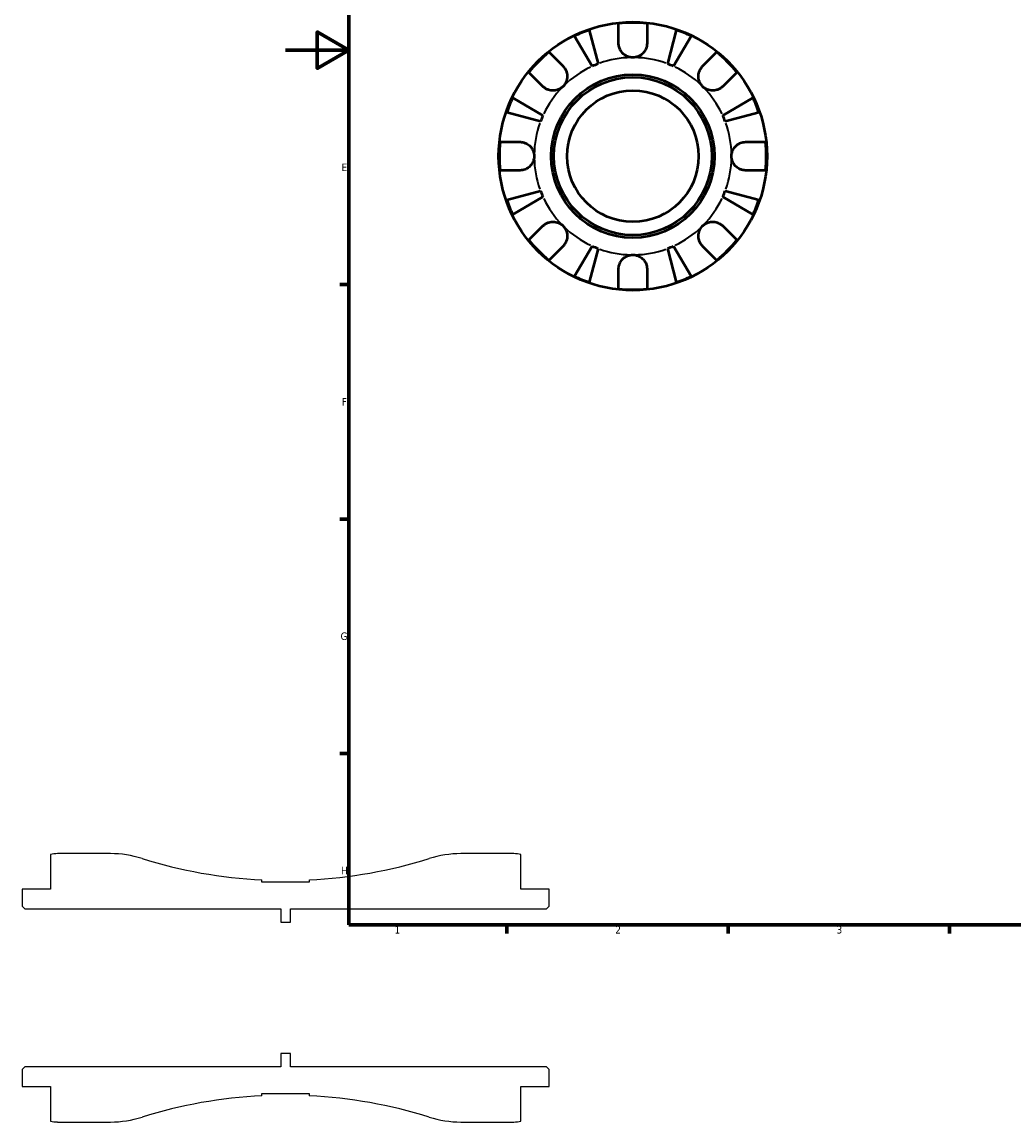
# Model space of a CAD drawing. Header units: millimetres. Extents: x -83 to 902, y -42 to 599.
# Tile 1 of 6: x -83 to 231, y -42 to 306. Entities that reach past the tile are written whole.
import ezdxf

# ---------------------------------------------------------------- set-up
doc = ezdxf.new("R2010")
doc.units = ezdxf.units.MM
for name, color, linetype, lineweight in [('Border (ANSI)', 7, 'Continuous', 70), ('Visible (ANSI)', 7, 'Continuous', 50), ('Visible Narrow (ANSI)', 7, 'Continuous', 35)]:
    doc.layers.add(name, color=color, linetype=linetype, lineweight=lineweight)
doc.styles.add('Note Text (ANSI)', font='tahoma.ttf')

# ---------------------------------------------------------------- blocks, each defined once
blk = doc.blocks.new('Borders Default Border')
at = {"layer": 'Border (ANSI)'}
for p, q in [((20, 222.75), (17.2, 222.75)), ((20, 148.5), (17.2, 148.5)), ((20, 74.25), (17.2, 74.25)), ((70.08, 20), (70.08, 17.2)), ((140.17, 20), (140.17, 17.2)), ((210.25, 20), (210.25, 17.2))]:
    blk.add_line(p, q, dxfattribs=at)
at = {"layer": 'Border (ANSI)', "flags": 128}
for points in [[(20, 20), (20, 574), (821, 574), (821, 20), (20, 20)], [(0, 297), (20, 297), (10, 302.77), (10, 291.23), (20, 297)]]:
    blk.add_lwpolyline(points, dxfattribs=at)
at = {"layer": 'Border (ANSI)', "color": 5, "true_color": 0x0000ff, "char_height": 2.4, "attachment_point": 7, "style": 'Note Text (ANSI)'}
for s, insert in [('E', (17.71, 258.68)), ('F', (17.78, 184.43)), ('G', (17.4, 110.13)), ('H', (17.53, 35.93)), ('1', (34.5, 17.2)), ('2', (104.4, 17.2)), ('3', (174.46, 17.15))]:
    blk.add_mtext(s, dxfattribs=dict(at, insert=insert))

msp = doc.modelspace()

# ---------------------------------------------------------------- linework, layer by layer
for p, q in [((-74.5, 42.27), (-74.5, 31.25)), ((-55.48, 42.5), (-72.25, 42.5)), ((72.25, 42.5), (55.48, 42.5)), ((74.5, 31.25), (74.5, 42.27)), ((-7.5, 33.49), (-7.5, 34.19)), ((7.5, 33.49), (-7.5, 33.49)), ((7.5, 34.19), (7.5, 33.49)), ((-74.5, 31.25), (-83.5, 31.25)), ((-83.5, 31.25), (-83.5, 25.85)), ((83.5, 31.25), (74.5, 31.25)), ((83.5, 25.85), (83.5, 31.25)), ((-83.5, 25.85), (-82.65, 25)), ((-82.65, 25), (-1.5, 25)), ((-1.5, 25), (-1.5, 20.83)), ((1.5, 20.83), (1.5, 25)), ((1.5, 25), (82.65, 25)), ((82.65, 25), (83.5, 25.85)), ((-1.5, 20.83), (1.5, 20.83)), ((1.5, -20.83), (-1.5, -20.83)), ((-1.5, -20.83), (-1.5, -25)), ((1.5, -25), (1.5, -20.83)), ((-82.65, -25), (-83.5, -25.85)), ((-83.5, -25.85), (-83.5, -31.25)), ((-1.5, -25), (-82.65, -25)), ((82.65, -25), (1.5, -25)), ((83.5, -25.85), (82.65, -25)), ((83.5, -31.25), (83.5, -25.85)), ((-83.5, -31.25), (-74.5, -31.25)), ((-74.5, -31.25), (-74.5, -42.27)), ((74.5, -42.27), (74.5, -31.25)), ((74.5, -31.25), (83.5, -31.25)), ((-7.5, -34.19), (-7.5, -33.49)), ((-7.5, -33.49), (7.5, -33.49)), ((7.5, -33.49), (7.5, -34.19)), ((-72.25, -42.5), (-55.48, -42.5)), ((55.48, -42.5), (72.25, -42.5))]:
    msp.add_line(p, q)
for centre, major_axis, start_param, end_param in [((-72.25, 31.25), (-11.25, 0), 4.712389, 4.913747), ((-55.48, 9.1), (-31.87, 10), 4.712389, 5.016452), ((55.48, 9.1), (-33.4, 0), 4.712389, 5.016452), ((72.25, 31.25), (-11.02, 2.25), 4.712389, 4.913747), ((0, 185.9), (-151.71, 7.5), 1.316129, 1.570796), ((0, 185.9), (-144.93, -45.48), 1.316129, 1.570796), ((0, -185.9), (144.93, 45.48), 1.316129, 1.570796), ((0, -185.9), (151.71, -7.5), 1.316129, 1.570796), ((-55.48, -9.1), (33.4, 0), 4.712389, 5.016452), ((55.48, -9.1), (31.87, -10), 4.712389, 5.016452), ((-72.25, -31.25), (11.02, -2.25), 4.712389, 4.913747), ((72.25, -31.25), (11.25, 0), 4.712389, 4.913747)]:
    msp.add_ellipse(centre, major_axis=major_axis, ratio=1, start_param=start_param, end_param=end_param)
at = {"layer": 'Visible (ANSI)'}
for p, q in [((96.16, 303.38), (98.93, 292.67)), ((105.46, 299.18), (105.46, 305.46)), ((114.46, 305.46), (114.46, 299.18)), ((120.99, 292.67), (123.76, 303.38)), ((97.08, 291.9), (91.46, 301.44)), ((128.45, 301.44), (122.84, 291.9)), ((83.42, 296.33), (87.86, 291.89)), ((132.06, 291.89), (136.5, 296.33)), ((81.5, 285.52), (77.06, 289.97)), ((142.86, 289.97), (138.42, 285.52)), ((71.95, 281.92), (81.48, 276.3)), ((138.43, 276.3), (147.97, 281.92)), ((80.72, 274.46), (70, 277.23)), ((149.92, 277.23), (139.2, 274.46)), ((67.93, 267.93), (74.21, 267.93)), ((145.71, 267.93), (151.99, 267.93)), ((74.21, 258.93), (67.93, 258.93)), ((151.99, 258.93), (145.71, 258.93)), ((70, 249.63), (80.72, 252.4)), ((139.2, 252.4), (149.92, 249.63)), ((81.48, 250.55), (71.95, 244.93)), ((147.97, 244.93), (138.43, 250.55)), ((77.06, 236.89), (81.5, 241.33)), ((138.42, 241.33), (142.86, 236.89)), ((87.86, 234.97), (83.42, 230.52)), ((91.46, 225.42), (97.08, 234.95)), ((98.93, 234.19), (96.16, 223.47)), ((123.76, 223.47), (120.99, 234.19)), ((122.84, 234.95), (128.45, 225.42)), ((136.5, 230.52), (132.06, 234.97)), ((105.46, 221.39), (105.46, 227.68)), ((114.46, 227.68), (114.46, 221.39))]:
    msp.add_line(p, q, dxfattribs=at)
for radius in [42.5, 25.85, 25, 20.83]:
    msp.add_circle((109.96, 263.43), radius, dxfattribs=at)
for radius, start, end in [(42.27, 109.0544, 115.9456), (42.27, 83.8892, 96.1108), (42.27, 64.0544, 70.9456), (42.27, 128.8892, 141.1108), (42.27, 38.8892, 51.1108), (31.25, 110.6662, 114.3338), (31.25, 65.6662, 69.3338), (42.27, 154.0544, 160.9456), (42.27, 19.0544, 25.9456), (31.25, 155.6662, 159.3338), (31.25, 20.6662, 24.3338), (42.27, 173.8892, 186.1108), (42.27, 353.8892, 6.1108), (31.25, 200.6662, 204.3338), (31.25, 335.6662, 339.3338), (42.27, 199.0544, 205.9456), (42.27, 334.0544, 340.9456), (42.27, 218.8892, 231.1108), (31.25, 245.6662, 249.3338), (31.25, 290.6662, 294.3338), (42.27, 308.8892, 321.1108), (42.27, 244.0544, 250.9456), (42.27, 289.0544, 295.9456), (42.27, 263.8892, 276.1108)]:
    msp.add_arc((109.96, 263.43), radius, start, end, dxfattribs=at)
for points, knots in [([(109.96, 294.68), (109.58, 294.68), (109.2, 294.73), (108.44, 294.92), (108.06, 295.08), (107.21, 295.57), (106.78, 295.94), (106.16, 296.72), (105.95, 297.09), (105.64, 297.86), (105.54, 298.25), (105.47, 298.82), (105.46, 299), (105.46, 299.18)], [0, 0, 0, 0, 0.1143483, 0.1143483, 0.2360376, 0.2360376, 0.4080184, 0.4080184, 0.5379079, 0.5379079, 0.6657576, 0.6657576, 0.7240192, 0.7240192, 0.7240192, 0.7240192]), ([(114.46, 299.18), (114.46, 298.85), (114.42, 298.52), (114.26, 297.81), (114.13, 297.44), (113.73, 296.68), (113.45, 296.31), (112.71, 295.57), (112.23, 295.25), (111.14, 294.8), (110.55, 294.68), (109.96, 294.68)], [-0.7250316, -0.7250316, -0.7250316, -0.7250316, -0.617671, -0.617671, -0.4930824, -0.4930824, -0.3529803, -0.3529803, -0.1786805, -0.1786805, 0, 0, 0, 0]), ([(87.86, 291.89), (87.95, 291.8), (88.04, 291.71), (88.3, 291.39), (88.47, 291.15), (88.77, 290.61), (88.89, 290.32), (89.12, 289.57), (89.19, 289.11), (89.17, 288.08), (89.06, 287.52), (88.62, 286.45), (88.28, 285.95), (87.86, 285.52)], [-0.7247441, -0.7247441, -0.7247441, -0.7247441, -0.6829269, -0.6829269, -0.5894676, -0.5894676, -0.4901439, -0.4901439, -0.3493352, -0.3493352, -0.178565, -0.178565, 0, 0, 0, 0]), ([(132.06, 285.52), (131.81, 285.77), (131.6, 286.03), (131.23, 286.63), (131.07, 286.96), (130.81, 287.77), (130.73, 288.26), (130.74, 289.21), (130.82, 289.67), (131.06, 290.4), (131.18, 290.69), (131.49, 291.21), (131.66, 291.45), (131.92, 291.74), (131.98, 291.82), (132.06, 291.89)], [0, 0, 0, 0, 0.1023049, 0.1023049, 0.2116531, 0.2116531, 0.3586874, 0.3586874, 0.4986154, 0.4986154, 0.596139, 0.596139, 0.690343, 0.690343, 0.7235503, 0.7235503, 0.7235503, 0.7235503]), ([(87.86, 285.52), (87.62, 285.28), (87.35, 285.07), (86.75, 284.7), (86.42, 284.54), (85.61, 284.28), (85.13, 284.2), (84.17, 284.21), (83.72, 284.29), (82.99, 284.53), (82.7, 284.65), (82.17, 284.96), (81.94, 285.13), (81.64, 285.38), (81.57, 285.45), (81.5, 285.52)], [0, 0, 0, 0, 0.1023049, 0.1023049, 0.2116531, 0.2116531, 0.3586874, 0.3586874, 0.4986154, 0.4986154, 0.596139, 0.596139, 0.690343, 0.690343, 0.7235503, 0.7235503, 0.7235503, 0.7235503]), ([(138.42, 285.52), (138.33, 285.44), (138.24, 285.35), (137.92, 285.08), (137.68, 284.92), (137.15, 284.62), (136.85, 284.49), (136.1, 284.27), (135.64, 284.2), (134.61, 284.21), (134.05, 284.33), (132.98, 284.77), (132.48, 285.1), (132.06, 285.52)], [-0.7247441, -0.7247441, -0.7247441, -0.7247441, -0.6829269, -0.6829269, -0.5894676, -0.5894676, -0.4901439, -0.4901439, -0.3493352, -0.3493352, -0.178565, -0.178565, 0, 0, 0, 0]), ([(74.21, 267.93), (74.36, 267.93), (74.52, 267.92), (74.94, 267.88), (75.2, 267.82), (75.76, 267.66), (76.04, 267.55), (76.73, 267.19), (77.11, 266.9), (77.83, 266.16), (78.14, 265.68), (78.59, 264.61), (78.71, 264.02), (78.71, 263.43)], [-0.7196887, -0.7196887, -0.7196887, -0.7196887, -0.6691335, -0.6691335, -0.5844829, -0.5844829, -0.490085, -0.490085, -0.3476599, -0.3476599, -0.1782767, -0.1782767, 0, 0, 0, 0]), ([(141.21, 263.43), (141.21, 263.83), (141.26, 264.23), (141.48, 265.04), (141.66, 265.45), (142.21, 266.31), (142.61, 266.74), (143.37, 267.29), (143.7, 267.47), (144.3, 267.71), (144.56, 267.79), (145.11, 267.9), (145.39, 267.92), (145.68, 267.93), (145.69, 267.93), (145.71, 267.93)], [-3.126213, -3.126213, -3.126213, -3.126213, -3.0059213, -3.0059213, -2.8729567, -2.8729567, -2.6978937, -2.6978937, -2.583387, -2.583387, -2.4954757, -2.4954757, -2.4031024, -2.4031024, -2.3983168, -2.3983168, -2.3983168, -2.3983168]), ([(78.71, 263.43), (78.71, 263.03), (78.65, 262.63), (78.43, 261.81), (78.25, 261.41), (77.71, 260.54), (77.31, 260.12), (76.54, 259.56), (76.22, 259.38), (75.62, 259.14), (75.35, 259.07), (74.81, 258.96), (74.53, 258.93), (74.24, 258.93), (74.22, 258.93), (74.21, 258.93)], [-3.126213, -3.126213, -3.126213, -3.126213, -3.0059213, -3.0059213, -2.8729567, -2.8729567, -2.6978937, -2.6978937, -2.583387, -2.583387, -2.4954757, -2.4954757, -2.4031024, -2.4031024, -2.3983168, -2.3983168, -2.3983168, -2.3983168]), ([(145.71, 258.93), (145.55, 258.93), (145.4, 258.94), (144.98, 258.98), (144.71, 259.03), (144.16, 259.19), (143.88, 259.31), (143.19, 259.67), (142.81, 259.95), (142.09, 260.7), (141.77, 261.17), (141.33, 262.24), (141.21, 262.83), (141.21, 263.43)], [-0.7196887, -0.7196887, -0.7196887, -0.7196887, -0.6691335, -0.6691335, -0.5844829, -0.5844829, -0.490085, -0.490085, -0.3476599, -0.3476599, -0.1782767, -0.1782767, 0, 0, 0, 0]), ([(81.5, 241.33), (81.59, 241.42), (81.68, 241.51), (82, 241.77), (82.24, 241.94), (82.77, 242.24), (83.07, 242.36), (83.81, 242.59), (84.27, 242.65), (85.3, 242.64), (85.87, 242.53), (86.94, 242.08), (87.44, 241.75), (87.86, 241.33)], [-0.7247441, -0.7247441, -0.7247441, -0.7247441, -0.6829269, -0.6829269, -0.5894676, -0.5894676, -0.4901439, -0.4901439, -0.3493352, -0.3493352, -0.178565, -0.178565, 0, 0, 0, 0]), ([(87.86, 241.33), (88.1, 241.09), (88.32, 240.82), (88.69, 240.22), (88.84, 239.89), (89.11, 239.08), (89.18, 238.59), (89.18, 237.64), (89.1, 237.19), (88.86, 236.45), (88.73, 236.17), (88.43, 235.64), (88.26, 235.4), (88, 235.11), (87.93, 235.04), (87.86, 234.97)], [0, 0, 0, 0, 0.1023049, 0.1023049, 0.2116531, 0.2116531, 0.3586874, 0.3586874, 0.4986154, 0.4986154, 0.596139, 0.596139, 0.690343, 0.690343, 0.7235503, 0.7235503, 0.7235503, 0.7235503]), ([(132.06, 234.97), (131.97, 235.06), (131.88, 235.15), (131.61, 235.47), (131.45, 235.71), (131.15, 236.24), (131.02, 236.53), (130.8, 237.28), (130.73, 237.74), (130.75, 238.77), (130.86, 239.33), (131.3, 240.41), (131.63, 240.91), (132.06, 241.33)], [-0.7247441, -0.7247441, -0.7247441, -0.7247441, -0.6829269, -0.6829269, -0.5894676, -0.5894676, -0.4901439, -0.4901439, -0.3493352, -0.3493352, -0.178565, -0.178565, 0, 0, 0, 0]), ([(132.06, 241.33), (132.3, 241.57), (132.56, 241.78), (133.16, 242.16), (133.49, 242.31), (134.31, 242.58), (134.79, 242.65), (135.74, 242.64), (136.2, 242.57), (136.93, 242.33), (137.22, 242.2), (137.74, 241.9), (137.98, 241.73), (138.27, 241.47), (138.35, 241.4), (138.42, 241.33)], [0, 0, 0, 0, 0.1023049, 0.1023049, 0.2116531, 0.2116531, 0.3586874, 0.3586874, 0.4986154, 0.4986154, 0.596139, 0.596139, 0.690343, 0.690343, 0.7235503, 0.7235503, 0.7235503, 0.7235503]), ([(105.46, 227.68), (105.46, 227.83), (105.47, 227.99), (105.51, 228.41), (105.56, 228.67), (105.72, 229.22), (105.84, 229.51), (106.2, 230.2), (106.48, 230.57), (107.23, 231.3), (107.7, 231.61), (108.78, 232.06), (109.36, 232.18), (109.96, 232.18)], [-0.7196887, -0.7196887, -0.7196887, -0.7196887, -0.6691335, -0.6691335, -0.5844829, -0.5844829, -0.490085, -0.490085, -0.3476599, -0.3476599, -0.1782767, -0.1782767, 0, 0, 0, 0]), ([(109.96, 232.18), (110.36, 232.18), (110.76, 232.12), (111.57, 231.9), (111.98, 231.72), (112.84, 231.18), (113.27, 230.78), (113.82, 230.01), (114, 229.69), (114.24, 229.09), (114.32, 228.82), (114.43, 228.28), (114.46, 228), (114.46, 227.71), (114.46, 227.69), (114.46, 227.68)], [-3.126213, -3.126213, -3.126213, -3.126213, -3.0059213, -3.0059213, -2.8729567, -2.8729567, -2.6978937, -2.6978937, -2.583387, -2.583387, -2.4954757, -2.4954757, -2.4031024, -2.4031024, -2.3983168, -2.3983168, -2.3983168, -2.3983168])]:
    msp.add_open_spline(points, degree=3, knots=knots, dxfattribs=at)
at = {"layer": 'Visible Narrow (ANSI)'}
for start, end in [(91.0333, 109.6329), (70.3671, 88.9667), (115.3671, 133.9667), (46.0333, 64.6329), (136.0333, 154.6329), (25.3671, 43.9667), (160.3671, 178.9667), (1.0333, 19.6329), (181.0333, 199.6329), (340.3671, 358.9667), (205.3671, 223.9667), (316.0333, 334.6329), (226.0333, 244.6329), (295.3671, 313.9667), (250.3671, 268.9667), (271.0333, 289.6329)]:
    msp.add_arc((109.96, 263.43), 31.25, start, end, dxfattribs=at)

# ---------------------------------------------------------------- block references
msp.add_blockref('Borders Default Border', (0, 0))

doc.saveas('drawing.dxf')
